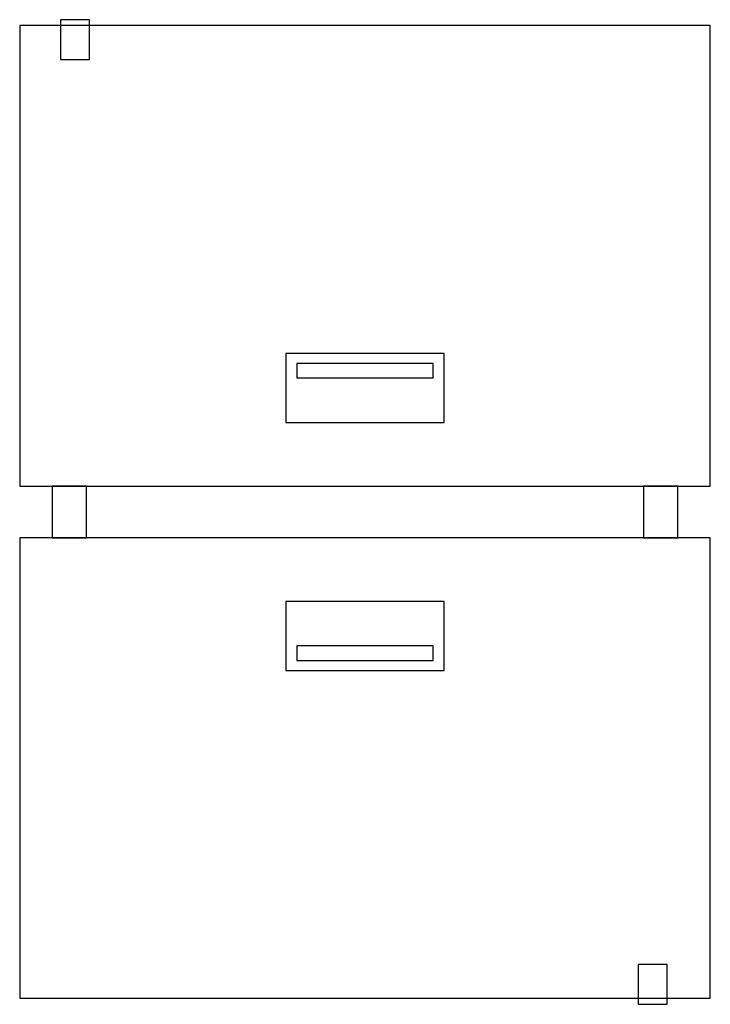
# Model space of a CAD drawing. Header units: inches. Extents: x -23.6 to 23.6, y -33.7 to 33.7.
import ezdxf

# ---------------------------------------------------------------- set-up
doc = ezdxf.new("R2010")
doc.units = ezdxf.units.IN
doc.layers.get('0').update_dxf_attribs({"true_color": 0xc2ced6})

msp = doc.modelspace()

# ---------------------------------------------------------------- linework, layer by layer
at = {"color": 18, "true_color": 0x000000}
for points in [[(-23.621, 1.772), (23.621, 1.772), (23.621, 33.268), (-23.621, 33.268), (-23.621, 1.772)], [(-20.83, 30.958), (-18.842, 30.958), (-18.842, 33.676), (-20.83, 33.676), (-20.83, 30.958)], [(-5.413, 6.118), (5.414, 6.118), (5.414, 10.842), (-5.413, 10.842), (-5.413, 6.118)], [(-4.665, 10.161), (-4.665, 9.169), (4.666, 9.169), (4.666, 10.161), (-4.665, 10.161)], [(-19.044, -1.772), (-19.044, 1.772), (-21.407, 1.772), (-21.407, -1.772), (-19.044, -1.772)], [(21.407, -1.772), (21.407, 1.772), (19.044, 1.772), (19.044, -1.772), (21.407, -1.772)], [(-23.621, -33.268), (23.621, -33.268), (23.621, -1.772), (-23.621, -1.772), (-23.621, -33.268)], [(-5.413, -10.842), (5.414, -10.842), (5.414, -6.118), (-5.413, -6.118), (-5.413, -10.842)], [(-4.665, -9.169), (-4.665, -10.161), (4.666, -10.161), (4.666, -9.169), (-4.665, -9.169)], [(18.691, -33.688), (20.679, -33.688), (20.679, -30.958), (18.691, -30.958), (18.691, -33.688)]]:
    msp.add_lwpolyline(points, close=True, dxfattribs=at)

doc.saveas('drawing.dxf')
